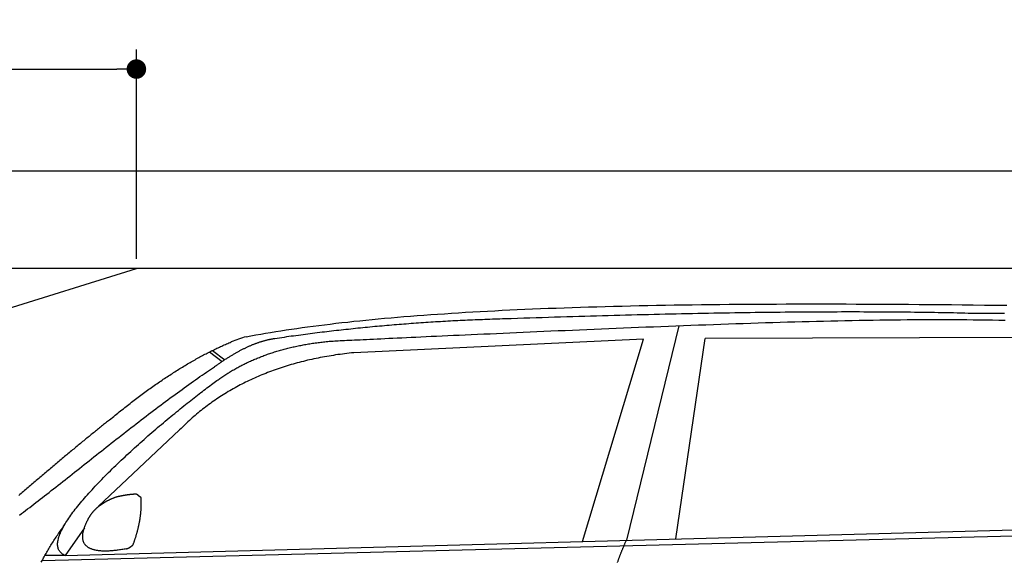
# Model space of a CAD drawing. Extents: x 562 to 7231, y 5317 to 12476.
# Tile 44 of 68: x 2434 to 4451, y 11364 to 12476. Entities that reach past the tile are written whole.
import ezdxf

# ---------------------------------------------------------------- set-up
doc = ezdxf.new("R2010")
doc.units = 0
doc.layers.get('0').update_dxf_attribs({"linetype": 'CONTINUOUS'})
doc.layers.get('DEFPOINTS').update_dxf_attribs({"linetype": 'CONTINUOUS'})
doc.layers.add('4', color=3, linetype='CONTINUOUS')
doc.layers.add('CAR', color=10, linetype='CONTINUOUS')
doc.styles.get("Standard").update_dxf_attribs({"font": 'ISOCP.SHX'})
doc.dimstyles.get("Standard").update_dxf_attribs({"dimtxt": 50, "dimasz": 100, "dimexe": 0.18, "dimexo": 0.0625, "dimgap": 15, "dimtad": 1, "dimlfac": 0.1, "dimzin": 0, "dimcen": 0.09, "dimazin": 3, "dimtfac": 1, "dimtofl": 0, "dimtmove": 0, "dimatfit": 3})

# ---------------------------------------------------------------- blocks, each defined once
blk = doc.blocks.new('PUNKT')
at = {"layer": '4', "color": 0, "linetype": 'BYBLOCK'}
blk.add_line((-0.5, 0), (-1, 0), dxfattribs=at)
at = {"layer": '4', "color": 0, "linetype": 'BYBLOCK', "const_width": 0.5}
blk.add_lwpolyline([(-0.25, 0, 1), (0.25, 0, 1)], format="xyb", close=True, dxfattribs=at)
blk = doc.blocks.new('*U43')
at = {"layer": '4', "color": 2}
blk.add_text('160', height=70, dxfattribs=at).set_placement((1806.2, 12404.6))
blk = doc.blocks.new('*D9')
at = {"layer": '4'}
for p, q in [((1072.8, 11985.9), (1072.8, 12414.6)), ((2672.8, 11985.9), (2672.8, 12414.6)), ((1112.8, 12374.6), (2632.8, 12374.6))]:
    blk.add_line(p, q, dxfattribs=at)
at = {"layer": 'DEFPOINTS', "color": 0}
for p in [(2672.8, 12374.6), (1072.8, 11965.9), (2672.8, 11965.9)]:
    blk.add_point(p, dxfattribs=at)
blk.add_blockref('*U43', (0, 0))
at = {"layer": '4', "xscale": 40, "yscale": 40, "zscale": 40, "rotation": 180}
blk.add_blockref('PUNKT', (1072.8, 12374.6), dxfattribs=at)
at = {"layer": '4', "xscale": 40, "yscale": 40, "zscale": 40}
blk.add_blockref('PUNKT', (2672.8, 12374.6), dxfattribs=at)

msp = doc.modelspace()

# ---------------------------------------------------------------- linework, layer by layer
for p, q in [((872.775, 12165.902), (6472.775, 12165.902)), ((6272.775, 11965.902), (1072.775, 11965.902)), ((1072.775, 11465.902), (2672.775, 11965.902))]:
    msp.add_line(p, q)
at = {"layer": 'CAR'}
for p, q in [((3784.058, 11848.658), (3676.406, 11408.777)), ((3711.4, 11820.997), (3118.114, 11793.301)), ((3586.397, 11406.334), (3711.4, 11820.997)), ((3778.027, 11411.534), (3837.945, 11822.455)), ((4539.693, 11824.804), (3837.945, 11822.455)), ((2822.671, 11794.924), (2848.735, 11775.426)), ((2828.417, 11797.793), (2853.816, 11778.811)), ((2761.351, 11635.136), (2594.67, 11478.248)), ((2526.553, 11377.572), (5177.517, 11449.513)), ((2479.826, 11367.411), (5122.294, 11434.552)), ((2566.163, 11434.307), (2526.553, 11377.572)), ((2526.553, 11377.572), (2485.315, 11377.55))]:
    msp.add_line(p, q, dxfattribs=at)
for points in [[(2897.64, 11826, 0), (2907.41, 11827.8, 0), (2917.3, 11829.6, 0), (2927.33, 11831.4, 0), (2937.48, 11833.2, 0), (2947.77, 11834.9, 0), (2958.19, 11836.6, 0), (2968.74, 11838.3, 0), (2979.42, 11839.9, 0), (2990.23, 11841.6, 0), (3001.18, 11843.2, 0), (3012.25, 11844.7, 0), (3023.46, 11846.3, 0), (3034.8, 11847.8, 0), (3046.28, 11849.2, 0), (3057.88, 11850.7, 0), (3069.62, 11852.1, 0), (3081.49, 11853.5, 0), (3093.5, 11854.9, 0), (3105.63, 11856.2, 0), (3117.91, 11857.6, 0), (3130.31, 11858.9, 0), (3142.85, 11860.1, 0), (3155.53, 11861.4, 0), (3168.33, 11862.6, 0), (3181.28, 11863.8, 0), (3194.35, 11864.9, 0), (3207.57, 11866.1, 0), (3220.91, 11867.2, 0), (3234.4, 11868.3, 0), (3248.01, 11869.3, 0), (3261.77, 11870.4, 0), (3275.66, 11871.4, 0), (3289.68, 11872.4, 0), (3303.84, 11873.3, 0), (3318.14, 11874.3, 0), (3332.58, 11875.2, 0), (3347.15, 11876.1, 0), (3361.86, 11876.9, 0), (3376.7, 11877.8, 0), (3391.68, 11878.6, 0), (3406.8, 11879.4, 0), (3422.06, 11880.2, 0), (3437.46, 11880.9, 0), (3452.99, 11881.6, 0), (3468.66, 11882.3, 0), (3484.47, 11883, 0), (3500.42, 11883.7, 0), (3516.51, 11884.3, 0), (3532.74, 11884.9, 0), (3549.1, 11885.5, 0), (3565.61, 11886.1, 0), (3582.25, 11886.6, 0), (3599.04, 11887.1, 0), (3615.96, 11887.6, 0), (3633.02, 11888.1, 0), (3650.23, 11888.5, 0), (3667.57, 11889, 0), (3685.06, 11889.4, 0), (3702.69, 11889.8, 0), (3720.45, 11890.1, 0), (3738.36, 11890.5, 0), (3756.41, 11890.8, 0), (3774.61, 11891.1, 0), (3792.94, 11891.4, 0), (3811.41, 11891.7, 0), (3830.03, 11891.9, 0), (3848.79, 11892.1, 0), (3867.69, 11892.3, 0), (3886.74, 11892.5, 0), (3905.93, 11892.7, 0), (3925.26, 11892.8, 0), (3944.73, 11893, 0), (3964.35, 11893.1, 0), (3984.11, 11893.1, 0), (4004.02, 11893.2, 0), (4024.06, 11893.3, 0), (4044.26, 11893.3, 0), (4064.59, 11893.3, 0), (4085.08, 11893.3, 0), (4105.7, 11893.3, 0), (4126.48, 11893.2, 0), (4147.39, 11893.1, 0), (4168.45, 11893.1, 0), (4189.66, 11893, 0), (4211.01, 11892.8, 0), (4232.51, 11892.7, 0), (4254.16, 11892.6, 0), (4275.95, 11892.4, 0), (4297.89, 11892.2, 0), (4319.97, 11892, 0), (4342.2, 11891.8, 0), (4364.58, 11891.5, 0), (4387.1, 11891.3, 0), (4409.78, 11891, 0), (4432.6, 11890.7, 0), (4455.56, 11890.4, 0)], [(3427.56, 11862.5, 0), (3422.45, 11862.4, 0), (3417.34, 11862.2, 0), (3412.24, 11862.1, 0), (3407.14, 11861.9, 0), (3402.04, 11861.7, 0), (3396.95, 11861.6, 0), (3391.86, 11861.4, 0), (3386.77, 11861.2, 0), (3381.69, 11861, 0), (3376.61, 11860.8, 0), (3371.53, 11860.6, 0), (3366.46, 11860.4, 0), (3361.39, 11860.2, 0), (3356.32, 11860, 0), (3351.25, 11859.7, 0), (3346.19, 11859.5, 0), (3341.13, 11859.3, 0), (3336.08, 11859, 0), (3331.02, 11858.8, 0), (3325.98, 11858.5, 0), (3320.93, 11858.3, 0), (3315.89, 11858, 0), (3310.85, 11857.7, 0), (3305.81, 11857.4, 0), (3300.78, 11857.2, 0), (3295.75, 11856.9, 0), (3290.72, 11856.6, 0), (3285.69, 11856.3, 0), (3280.67, 11855.9, 0), (3275.66, 11855.6, 0), (3270.64, 11855.3, 0), (3265.63, 11855, 0), (3260.62, 11854.6, 0), (3255.62, 11854.3, 0), (3250.61, 11853.9, 0), (3245.62, 11853.6, 0), (3240.62, 11853.2, 0), (3235.63, 11852.9, 0), (3230.64, 11852.5, 0), (3225.65, 11852.1, 0), (3220.67, 11851.7, 0), (3215.69, 11851.3, 0), (3210.71, 11851, 0), (3205.74, 11850.5, 0), (3200.77, 11850.1, 0), (3195.8, 11849.7, 0), (3190.84, 11849.3, 0), (3185.87, 11848.9, 0), (3180.92, 11848.4, 0), (3175.96, 11848, 0), (3171.01, 11847.6, 0), (3166.06, 11847.1, 0), (3161.12, 11846.7, 0), (3156.17, 11846.2, 0), (3151.23, 11845.7, 0), (3146.3, 11845.3, 0), (3141.37, 11844.8, 0), (3136.44, 11844.3, 0), (3131.51, 11843.8, 0), (3126.59, 11843.3, 0), (3121.67, 11842.8, 0), (3116.75, 11842.3, 0), (3111.83, 11841.8, 0), (3106.92, 11841.2, 0), (3102.02, 11840.7, 0), (3097.11, 11840.2, 0), (3092.21, 11839.6, 0), (3087.31, 11839.1, 0), (3082.42, 11838.5, 0), (3077.52, 11838, 0), (3072.64, 11837.4, 0), (3067.75, 11836.8, 0), (3062.87, 11836.2, 0), (3057.99, 11835.7, 0), (3053.11, 11835.1, 0), (3048.24, 11834.5, 0), (3043.37, 11833.9, 0), (3038.5, 11833.3, 0), (3033.64, 11832.7, 0), (3028.78, 11832, 0), (3023.92, 11831.4, 0), (3019.07, 11830.8, 0), (3014.22, 11830.1, 0), (3009.37, 11829.5, 0), (3004.52, 11828.8, 0), (2999.68, 11828.2, 0), (2994.84, 11827.5, 0), (2990.01, 11826.9, 0), (2985.18, 11826.2, 0), (2980.35, 11825.5, 0), (2975.52, 11824.8, 0), (2970.7, 11824.1, 0), (2965.88, 11823.4, 0), (2961.06, 11822.7, 0), (2956.25, 11822, 0)], [(3067.52, 11816.8, 0), (3070.13, 11816.9, 0), (3072.95, 11817.1, 0), (3075.98, 11817.2, 0), (3079.23, 11817.4, 0), (3082.71, 11817.6, 0), (3086.42, 11817.8, 0), (3090.38, 11818, 0), (3094.58, 11818.2, 0), (3099.04, 11818.4, 0), (3103.75, 11818.7, 0), (3108.72, 11818.9, 0), (3113.96, 11819.2, 0), (3119.47, 11819.4, 0), (3125.24, 11819.7, 0), (3131.3, 11820, 0), (3137.62, 11820.3, 0), (3144.23, 11820.6, 0), (3151.12, 11821, 0), (3158.29, 11821.3, 0), (3165.74, 11821.7, 0), (3173.47, 11822, 0), (3181.48, 11822.4, 0), (3189.78, 11822.8, 0), (3198.35, 11823.2, 0), (3207.21, 11823.6, 0), (3216.34, 11824.1, 0), (3225.75, 11824.5, 0), (3235.44, 11825, 0), (3245.39, 11825.4, 0), (3255.61, 11825.9, 0), (3266.09, 11826.4, 0), (3276.84, 11826.9, 0), (3287.84, 11827.4, 0), (3299.08, 11827.9, 0), (3310.58, 11828.4, 0), (3322.31, 11829, 0), (3334.27, 11829.5, 0), (3346.46, 11830.1, 0), (3358.87, 11830.6, 0), (3371.49, 11831.2, 0), (3384.32, 11831.8, 0), (3397.34, 11832.3, 0), (3410.55, 11832.9, 0), (3423.94, 11833.5, 0), (3437.5, 11834.1, 0), (3451.22, 11834.8, 0), (3465.1, 11835.4, 0), (3479.11, 11836, 0), (3493.26, 11836.6, 0), (3507.54, 11837.2, 0), (3521.94, 11837.9, 0), (3536.45, 11838.5, 0), (3551.07, 11839.1, 0), (3565.78, 11839.7, 0), (3580.58, 11840.4, 0), (3595.46, 11841, 0), (3610.41, 11841.6, 0), (3625.44, 11842.3, 0), (3640.52, 11842.9, 0), (3655.67, 11843.5, 0), (3670.85, 11844.2, 0), (3686.09, 11844.8, 0), (3701.35, 11845.4, 0), (3716.65, 11846, 0), (3731.97, 11846.6, 0), (3747.31, 11847.2, 0), (3762.67, 11847.8, 0), (3778.03, 11848.4, 0), (3793.4, 11849, 0), (3808.77, 11849.6, 0), (3824.13, 11850.2, 0), (3839.48, 11850.7, 0), (3854.81, 11851.3, 0), (3870.13, 11851.8, 0), (3885.42, 11852.4, 0), (3900.69, 11852.9, 0), (3915.92, 11853.4, 0), (3931.12, 11853.9, 0), (3946.29, 11854.4, 0), (3961.41, 11854.9, 0), (3976.49, 11855.4, 0), (3991.52, 11855.8, 0), (4006.5, 11856.3, 0), (4021.44, 11856.7, 0), (4036.31, 11857.1, 0), (4051.13, 11857.5, 0), (4065.89, 11857.9, 0), (4080.59, 11858.2, 0), (4095.23, 11858.6, 0), (4109.81, 11858.9, 0), (4124.32, 11859.2, 0), (4138.76, 11859.5, 0), (4153.14, 11859.8, 0), (4167.45, 11860.1, 0), (4181.69, 11860.3, 0), (4195.86, 11860.5, 0), (4209.95, 11860.7, 0), (4223.98, 11860.9, 0), (4237.94, 11861, 0), (4251.83, 11861.1, 0), (4265.65, 11861.3, 0), (4279.4, 11861.3, 0), (4293.08, 11861.4, 0), (4306.69, 11861.4, 0), (4320.24, 11861.4, 0), (4333.72, 11861.4, 0), (4347.13, 11861.3, 0), (4360.48, 11861.3, 0), (4373.77, 11861.2, 0), (4386.99, 11861, 0), (4400.15, 11860.9, 0), (4413.25, 11860.7, 0), (4426.29, 11860.5, 0), (4439.26, 11860.2, 0), (4452.18, 11859.9, 0)], [(4391.76, 11873.5, 0), (4384.39, 11873.7, 0), (4376.96, 11873.9, 0), (4369.47, 11874.1, 0), (4361.93, 11874.3, 0), (4354.32, 11874.5, 0), (4346.66, 11874.7, 0), (4338.93, 11874.8, 0), (4331.15, 11875, 0), (4323.31, 11875.1, 0), (4315.41, 11875.3, 0), (4307.45, 11875.4, 0), (4299.43, 11875.6, 0), (4291.35, 11875.7, 0), (4283.21, 11875.8, 0), (4275.02, 11875.9, 0), (4266.76, 11876, 0), (4258.45, 11876.1, 0), (4250.07, 11876.2, 0), (4241.64, 11876.3, 0), (4233.15, 11876.4, 0), (4224.59, 11876.4, 0), (4215.98, 11876.5, 0), (4207.31, 11876.6, 0), (4198.58, 11876.6, 0), (4189.8, 11876.7, 0), (4180.95, 11876.7, 0), (4172.04, 11876.7, 0), (4163.08, 11876.7, 0), (4154.05, 11876.8, 0), (4144.97, 11876.8, 0), (4135.82, 11876.8, 0), (4126.62, 11876.8, 0), (4117.36, 11876.8, 0), (4108.04, 11876.7, 0), (4098.66, 11876.7, 0), (4089.22, 11876.7, 0), (4079.72, 11876.6, 0), (4070.16, 11876.6, 0), (4060.54, 11876.5, 0), (4050.87, 11876.5, 0), (4041.13, 11876.4, 0), (4031.34, 11876.3, 0), (4021.48, 11876.3, 0), (4011.57, 11876.2, 0), (4001.6, 11876.1, 0), (3991.57, 11876, 0), (3981.48, 11875.9, 0), (3971.33, 11875.7, 0), (3961.12, 11875.6, 0), (3950.85, 11875.5, 0), (3940.53, 11875.4, 0), (3930.14, 11875.2, 0), (3919.69, 11875.1, 0), (3909.19, 11874.9, 0), (3898.63, 11874.7, 0), (3888, 11874.6, 0), (3877.32, 11874.4, 0), (3866.58, 11874.2, 0), (3855.78, 11874, 0), (3844.92, 11873.8, 0), (3834, 11873.6, 0), (3823.02, 11873.4, 0), (3811.99, 11873.2, 0), (3800.89, 11873, 0), (3789.74, 11872.7, 0), (3778.52, 11872.5, 0), (3767.25, 11872.2, 0), (3755.91, 11872, 0), (3744.52, 11871.7, 0), (3733.07, 11871.5, 0), (3721.56, 11871.2, 0), (3709.99, 11870.9, 0), (3698.36, 11870.6, 0), (3686.67, 11870.3, 0), (3674.93, 11870, 0), (3663.12, 11869.7, 0), (3651.25, 11869.4, 0), (3639.33, 11869.1, 0), (3627.35, 11868.7, 0), (3615.3, 11868.4, 0), (3603.2, 11868, 0), (3591.04, 11867.7, 0), (3578.82, 11867.3, 0), (3566.54, 11867, 0), (3554.2, 11866.6, 0), (3541.8, 11866.2, 0), (3529.35, 11865.8, 0), (3516.83, 11865.4, 0), (3504.25, 11865, 0), (3491.62, 11864.6, 0), (3478.93, 11864.2, 0), (3466.17, 11863.8, 0), (3453.36, 11863.4, 0), (3440.49, 11862.9, 0), (3427.56, 11862.5, 0)], [(4451, 11873.5, 0), (4441.22, 11873.6, 0), (4431.41, 11873.6, 0), (4421.55, 11873.6, 0), (4411.66, 11873.6, 0), (4401.72, 11873.5, 0), (4391.76, 11873.5, 0)], [(2956.25, 11822, 0), (2955.09, 11821.8, 0), (2953.92, 11821.7, 0), (2952.75, 11821.5, 0), (2951.58, 11821.3, 0), (2950.41, 11821.1, 0), (2949.23, 11820.9, 0), (2948.05, 11820.6, 0), (2946.87, 11820.4, 0), (2945.68, 11820.2, 0), (2944.5, 11819.9, 0), (2943.3, 11819.6, 0), (2942.11, 11819.4, 0), (2940.91, 11819.1, 0), (2939.71, 11818.8, 0), (2938.51, 11818.5, 0), (2937.31, 11818.2, 0), (2936.1, 11817.9, 0), (2934.89, 11817.6, 0), (2933.67, 11817.2, 0), (2932.46, 11816.9, 0), (2931.24, 11816.5, 0), (2930.02, 11816.2, 0), (2928.79, 11815.8, 0), (2927.56, 11815.4, 0), (2926.33, 11815, 0), (2925.1, 11814.6, 0), (2923.86, 11814.2, 0), (2922.62, 11813.8, 0), (2921.38, 11813.3, 0), (2920.14, 11812.9, 0), (2918.89, 11812.5, 0), (2917.64, 11812, 0), (2916.38, 11811.5, 0), (2915.13, 11811.1, 0), (2913.87, 11810.6, 0), (2912.6, 11810.1, 0), (2911.34, 11809.6, 0), (2910.07, 11809.1, 0), (2908.8, 11808.5, 0), (2907.53, 11808, 0), (2906.25, 11807.5, 0), (2904.97, 11806.9, 0), (2903.69, 11806.4, 0), (2902.4, 11805.8, 0), (2901.12, 11805.2, 0), (2899.83, 11804.6, 0), (2898.53, 11804, 0), (2897.24, 11803.4, 0), (2895.94, 11802.8, 0), (2894.63, 11802.2, 0), (2893.33, 11801.5, 0), (2892.02, 11800.9, 0), (2890.71, 11800.3, 0), (2889.4, 11799.6, 0), (2888.08, 11798.9, 0), (2886.76, 11798.2, 0), (2885.44, 11797.5, 0), (2884.12, 11796.8, 0), (2882.79, 11796.1, 0), (2881.46, 11795.4, 0), (2880.12, 11794.7, 0), (2878.79, 11794, 0), (2877.45, 11793.2, 0), (2876.11, 11792.5, 0), (2874.76, 11791.7, 0), (2873.41, 11790.9, 0), (2872.06, 11790.1, 0), (2870.71, 11789.3, 0), (2869.35, 11788.5, 0), (2868, 11787.7, 0), (2866.63, 11786.9, 0), (2865.27, 11786.1, 0), (2863.9, 11785.2, 0), (2862.53, 11784.4, 0), (2861.16, 11783.5, 0), (2859.78, 11782.7, 0), (2858.4, 11781.8, 0), (2857.02, 11780.9, 0), (2855.64, 11780, 0), (2854.25, 11779.1, 0), (2852.86, 11778.2, 0), (2851.46, 11777.3, 0), (2850.07, 11776.3, 0), (2848.67, 11775.4, 0), (2847.27, 11774.4, 0), (2845.86, 11773.5, 0), (2844.46, 11772.5, 0), (2843.04, 11771.5, 0), (2841.63, 11770.5, 0), (2840.22, 11769.5, 0), (2838.8, 11768.5, 0), (2837.37, 11767.5, 0), (2835.95, 11766.5, 0), (2834.52, 11765.4, 0), (2833.09, 11764.4, 0)], [(2617.81, 11655.6, 0), (2620.66, 11658, 0), (2623.5, 11660.3, 0), (2626.33, 11662.7, 0), (2629.16, 11665, 0), (2631.99, 11667.3, 0), (2634.81, 11669.6, 0), (2637.62, 11671.9, 0), (2640.43, 11674.1, 0), (2643.24, 11676.4, 0), (2646.04, 11678.6, 0), (2648.84, 11680.8, 0), (2651.63, 11683, 0), (2654.42, 11685.2, 0), (2657.2, 11687.4, 0), (2659.98, 11689.5, 0), (2662.75, 11691.7, 0), (2665.52, 11693.8, 0), (2668.28, 11695.9, 0), (2671.04, 11698, 0), (2673.8, 11700.1, 0), (2676.55, 11702.2, 0), (2679.29, 11704.3, 0), (2682.03, 11706.3, 0), (2684.77, 11708.3, 0), (2687.5, 11710.3, 0), (2690.23, 11712.3, 0), (2692.95, 11714.3, 0), (2695.66, 11716.3, 0), (2698.38, 11718.3, 0), (2701.08, 11720.2, 0), (2703.79, 11722.1, 0), (2706.49, 11724, 0), (2709.18, 11725.9, 0), (2711.87, 11727.8, 0), (2714.55, 11729.7, 0), (2717.23, 11731.5, 0), (2719.91, 11733.4, 0), (2722.58, 11735.2, 0), (2725.24, 11737, 0), (2727.9, 11738.8, 0), (2730.56, 11740.6, 0), (2733.21, 11742.4, 0), (2735.86, 11744.1, 0), (2738.5, 11745.9, 0), (2741.14, 11747.6, 0), (2743.77, 11749.3, 0), (2746.4, 11751, 0), (2749.02, 11752.7, 0), (2751.64, 11754.3, 0), (2754.25, 11756, 0), (2756.86, 11757.6, 0), (2759.46, 11759.3, 0), (2762.06, 11760.9, 0), (2764.66, 11762.5, 0), (2767.25, 11764, 0), (2769.83, 11765.6, 0), (2772.42, 11767.2, 0), (2774.99, 11768.7, 0), (2777.56, 11770.2, 0), (2780.13, 11771.7, 0), (2782.69, 11773.2, 0), (2785.25, 11774.7, 0), (2787.8, 11776.2, 0), (2790.35, 11777.6, 0), (2792.89, 11779, 0), (2795.43, 11780.5, 0), (2797.96, 11781.9, 0), (2800.49, 11783.2, 0), (2803.02, 11784.6, 0), (2805.54, 11786, 0), (2808.05, 11787.3, 0), (2810.56, 11788.7, 0), (2813.07, 11790, 0), (2815.57, 11791.3, 0), (2818.07, 11792.6, 0), (2820.56, 11793.9, 0), (2823.05, 11795.1, 0), (2825.53, 11796.4, 0), (2828, 11797.6, 0), (2830.48, 11798.8, 0), (2832.95, 11800, 0), (2835.41, 11801.2, 0), (2837.87, 11802.4, 0), (2840.32, 11803.5, 0), (2842.77, 11804.7, 0), (2845.22, 11805.8, 0), (2847.66, 11806.9, 0), (2850.09, 11808, 0), (2852.52, 11809.1, 0), (2854.95, 11810.2, 0), (2857.37, 11811.2, 0), (2859.79, 11812.3, 0), (2862.2, 11813.3, 0), (2864.6, 11814.3, 0), (2867.01, 11815.3, 0)], [(2840.16, 11737.8, 0), (2842.08, 11739.2, 0), (2844, 11740.6, 0), (2845.94, 11741.9, 0), (2847.88, 11743.3, 0), (2849.84, 11744.6, 0), (2851.81, 11745.9, 0), (2853.78, 11747.2, 0), (2855.77, 11748.5, 0), (2857.77, 11749.8, 0), (2859.77, 11751.1, 0), (2861.79, 11752.3, 0), (2863.82, 11753.6, 0), (2865.86, 11754.8, 0), (2867.9, 11756, 0), (2869.96, 11757.3, 0), (2872.03, 11758.5, 0), (2874.11, 11759.6, 0), (2876.2, 11760.8, 0), (2878.29, 11762, 0), (2880.4, 11763.1, 0), (2882.52, 11764.3, 0), (2884.65, 11765.4, 0), (2886.79, 11766.5, 0), (2888.94, 11767.6, 0), (2891.1, 11768.7, 0), (2893.27, 11769.8, 0), (2895.45, 11770.9, 0), (2897.64, 11772, 0), (2899.84, 11773, 0), (2902.05, 11774.1, 0), (2904.27, 11775.1, 0), (2906.5, 11776.1, 0), (2908.74, 11777.1, 0), (2910.99, 11778.1, 0), (2913.25, 11779.1, 0), (2915.52, 11780.1, 0), (2917.8, 11781, 0), (2920.1, 11782, 0), (2922.4, 11782.9, 0), (2924.71, 11783.8, 0), (2927.03, 11784.7, 0), (2929.36, 11785.6, 0), (2931.71, 11786.5, 0), (2934.06, 11787.4, 0), (2936.42, 11788.3, 0), (2938.8, 11789.1, 0), (2941.18, 11790, 0), (2943.57, 11790.8, 0), (2945.98, 11791.6, 0), (2948.39, 11792.4, 0), (2950.81, 11793.2, 0), (2953.25, 11794, 0), (2955.69, 11794.8, 0), (2958.15, 11795.5, 0), (2960.61, 11796.3, 0), (2963.08, 11797, 0), (2965.57, 11797.7, 0), (2968.06, 11798.5, 0), (2970.57, 11799.2, 0), (2973.08, 11799.9, 0), (2975.61, 11800.5, 0), (2978.15, 11801.2, 0), (2980.69, 11801.9, 0), (2983.25, 11802.5, 0), (2985.81, 11803.1, 0), (2988.39, 11803.8, 0), (2990.98, 11804.4, 0), (2993.57, 11805, 0), (2996.18, 11805.6, 0), (2998.8, 11806.1, 0), (3001.42, 11806.7, 0), (3004.06, 11807.2, 0), (3006.71, 11807.8, 0), (3009.37, 11808.3, 0), (3012.03, 11808.8, 0), (3014.71, 11809.3, 0), (3017.4, 11809.8, 0), (3020.1, 11810.3, 0), (3022.81, 11810.8, 0), (3025.52, 11811.3, 0), (3028.25, 11811.7, 0), (3030.99, 11812.1, 0), (3033.74, 11812.6, 0), (3036.5, 11813, 0), (3039.27, 11813.4, 0), (3042.05, 11813.8, 0), (3044.84, 11814.2, 0), (3047.64, 11814.5, 0), (3050.45, 11814.9, 0), (3053.27, 11815.2, 0), (3056.1, 11815.6, 0), (3058.94, 11815.9, 0), (3061.79, 11816.2, 0), (3064.65, 11816.5, 0), (3067.52, 11816.8, 0)], [(3118.11, 11793.3, 0), (3113.4, 11792.8, 0), (3108.7, 11792.3, 0), (3104.02, 11791.7, 0), (3099.37, 11791.2, 0), (3094.73, 11790.6, 0), (3090.11, 11789.9, 0), (3085.52, 11789.3, 0), (3080.95, 11788.6, 0), (3076.39, 11787.9, 0), (3071.86, 11787.2, 0), (3067.34, 11786.5, 0), (3062.85, 11785.7, 0), (3058.38, 11784.9, 0), (3053.93, 11784.1, 0), (3049.5, 11783.2, 0), (3045.09, 11782.4, 0), (3040.7, 11781.5, 0), (3036.33, 11780.6, 0), (3031.98, 11779.6, 0), (3027.65, 11778.6, 0), (3023.34, 11777.7, 0), (3019.05, 11776.6, 0), (3014.79, 11775.6, 0), (3010.54, 11774.5, 0), (3006.31, 11773.4, 0), (3002.11, 11772.3, 0), (2997.92, 11771.2, 0), (2993.76, 11770, 0), (2989.61, 11768.8, 0), (2985.49, 11767.6, 0), (2981.38, 11766.3, 0), (2977.3, 11765.1, 0), (2973.24, 11763.8, 0), (2969.2, 11762.5, 0), (2965.18, 11761.1, 0), (2961.17, 11759.8, 0), (2957.19, 11758.4, 0), (2953.23, 11757, 0), (2949.29, 11755.5, 0), (2945.37, 11754, 0), (2941.48, 11752.6, 0), (2937.6, 11751, 0), (2933.74, 11749.5, 0), (2929.9, 11747.9, 0), (2926.09, 11746.3, 0), (2922.29, 11744.7, 0), (2918.51, 11743.1, 0), (2914.76, 11741.4, 0), (2911.02, 11739.7, 0), (2907.31, 11738, 0), (2903.61, 11736.3, 0), (2899.94, 11734.5, 0), (2896.29, 11732.7, 0), (2892.66, 11730.9, 0), (2889.04, 11729.1, 0), (2885.45, 11727.2, 0), (2881.88, 11725.3, 0), (2878.33, 11723.4, 0), (2874.8, 11721.5, 0), (2871.29, 11719.5, 0), (2867.8, 11717.5, 0), (2864.33, 11715.5, 0), (2860.88, 11713.5, 0), (2857.46, 11711.4, 0), (2854.05, 11709.3, 0), (2850.66, 11707.2, 0), (2847.3, 11705.1, 0), (2843.95, 11702.9, 0), (2840.62, 11700.7, 0), (2837.32, 11698.5, 0), (2834.04, 11696.3, 0), (2830.77, 11694, 0), (2827.53, 11691.7, 0), (2824.3, 11689.4, 0), (2821.1, 11687.1, 0), (2817.92, 11684.7, 0), (2814.76, 11682.3, 0), (2811.62, 11679.9, 0), (2808.5, 11677.5, 0), (2805.4, 11675, 0), (2802.32, 11672.5, 0), (2799.26, 11670, 0), (2796.22, 11667.5, 0), (2793.2, 11664.9, 0), (2790.2, 11662.3, 0), (2787.23, 11659.7, 0), (2784.27, 11657.1, 0), (2781.33, 11654.4, 0), (2778.42, 11651.8, 0), (2775.52, 11649.1, 0), (2772.65, 11646.3, 0), (2769.79, 11643.6, 0), (2766.96, 11640.8, 0), (2764.14, 11638, 0), (2761.35, 11635.1, 0)], [(2433.64, 11460.6, 0), (2437.64, 11463.7, 0), (2441.69, 11466.7, 0), (2445.78, 11469.9, 0), (2449.93, 11473, 0), (2454.13, 11476.3, 0), (2458.37, 11479.5, 0), (2462.65, 11482.8, 0), (2466.98, 11486.2, 0), (2471.35, 11489.6, 0), (2475.76, 11493, 0), (2480.21, 11496.5, 0), (2484.7, 11500, 0), (2489.23, 11503.5, 0), (2493.79, 11507.1, 0), (2498.39, 11510.7, 0), (2503.02, 11514.3, 0), (2507.69, 11518, 0), (2512.39, 11521.7, 0), (2517.12, 11525.4, 0), (2521.87, 11529.2, 0), (2526.66, 11533, 0), (2531.47, 11536.8, 0), (2536.31, 11540.6, 0), (2541.17, 11544.4, 0), (2546.06, 11548.3, 0), (2550.97, 11552.2, 0), (2555.9, 11556.1, 0), (2560.85, 11560, 0), (2565.81, 11563.9, 0), (2570.8, 11567.9, 0), (2575.8, 11571.9, 0), (2580.82, 11575.8, 0), (2585.85, 11579.8, 0), (2590.89, 11583.8, 0), (2595.94, 11587.8, 0), (2601.01, 11591.8, 0), (2606.08, 11595.8, 0), (2611.16, 11599.8, 0), (2616.25, 11603.8, 0), (2621.35, 11607.8, 0), (2626.45, 11611.8, 0), (2631.55, 11615.8, 0), (2636.65, 11619.8, 0), (2641.76, 11623.8, 0), (2646.86, 11627.8, 0), (2651.96, 11631.8, 0), (2657.07, 11635.8, 0), (2662.16, 11639.7, 0), (2667.25, 11643.7, 0), (2672.34, 11647.6, 0), (2677.42, 11651.5, 0), (2682.49, 11655.4, 0), (2687.55, 11659.3, 0), (2692.59, 11663.2, 0), (2697.63, 11667.1, 0), (2702.65, 11670.9, 0), (2707.66, 11674.7, 0), (2712.66, 11678.5, 0), (2717.63, 11682.3, 0), (2722.59, 11686, 0), (2727.53, 11689.7, 0), (2732.45, 11693.4, 0), (2737.34, 11697, 0), (2742.22, 11700.6, 0), (2747.07, 11704.2, 0), (2751.89, 11707.8, 0), (2756.69, 11711.3, 0), (2761.46, 11714.8, 0), (2766.21, 11718.2, 0), (2770.92, 11721.6, 0), (2775.6, 11725, 0), (2780.25, 11728.3, 0), (2784.86, 11731.6, 0), (2789.45, 11734.8, 0), (2793.99, 11738, 0), (2798.5, 11741.1, 0), (2802.97, 11744.2, 0), (2807.4, 11747.3, 0), (2811.79, 11750.3, 0), (2816.14, 11753.2, 0), (2820.44, 11756.1, 0), (2824.71, 11758.9, 0), (2828.92, 11761.7, 0), (2833.09, 11764.4, 0)], [(2526.55, 11377.6, 0), (2524.64, 11378.5, 0), (2522.86, 11379.5, 0), (2521.21, 11380.6, 0), (2519.7, 11381.8, 0), (2518.32, 11383, 0), (2517.07, 11384.3, 0), (2515.95, 11385.6, 0), (2514.96, 11387.1, 0), (2514.09, 11388.6, 0), (2513.34, 11390.2, 0), (2512.72, 11391.8, 0), (2512.22, 11393.5, 0), (2511.84, 11395.3, 0), (2511.57, 11397.1, 0), (2511.42, 11399, 0), (2511.39, 11401, 0), (2511.46, 11403, 0), (2511.65, 11405, 0), (2511.95, 11407.2, 0), (2512.35, 11409.3, 0), (2512.86, 11411.6, 0), (2513.48, 11413.9, 0), (2514.19, 11416.2, 0), (2515.01, 11418.6, 0), (2515.93, 11421.1, 0), (2516.95, 11423.6, 0), (2518.06, 11426.1, 0), (2519.27, 11428.7, 0), (2520.57, 11431.3, 0), (2521.96, 11434, 0), (2523.45, 11436.7, 0), (2525.02, 11439.5, 0), (2526.68, 11442.3, 0), (2528.42, 11445.2, 0), (2530.25, 11448.1, 0), (2532.15, 11451, 0), (2534.14, 11454, 0), (2536.21, 11457, 0), (2538.36, 11460, 0), (2540.58, 11463.1, 0), (2542.87, 11466.2, 0), (2545.24, 11469.3, 0), (2547.67, 11472.5, 0), (2550.18, 11475.7, 0), (2552.75, 11478.9, 0), (2555.39, 11482.2, 0), (2558.1, 11485.5, 0), (2560.86, 11488.8, 0), (2563.69, 11492.1, 0), (2566.58, 11495.5, 0), (2569.52, 11498.8, 0), (2572.52, 11502.2, 0), (2575.58, 11505.7, 0), (2578.69, 11509.1, 0), (2581.85, 11512.6, 0), (2585.06, 11516, 0), (2588.32, 11519.5, 0), (2591.62, 11523, 0), (2594.97, 11526.5, 0), (2598.36, 11530.1, 0), (2601.8, 11533.6, 0), (2605.27, 11537.2, 0), (2608.79, 11540.7, 0), (2612.34, 11544.3, 0), (2615.92, 11547.9, 0), (2619.54, 11551.5, 0), (2623.19, 11555, 0), (2626.87, 11558.6, 0), (2630.58, 11562.2, 0), (2634.32, 11565.8, 0), (2638.09, 11569.4, 0), (2641.87, 11573, 0), (2645.68, 11576.6, 0), (2649.51, 11580.2, 0), (2653.36, 11583.8, 0), (2657.23, 11587.4, 0), (2661.11, 11590.9, 0), (2665.01, 11594.5, 0), (2668.92, 11598.1, 0), (2672.85, 11601.6, 0), (2676.78, 11605.1, 0), (2680.72, 11608.7, 0), (2684.66, 11612.2, 0), (2688.61, 11615.7, 0), (2692.57, 11619.2, 0), (2696.52, 11622.7, 0), (2700.48, 11626.1, 0), (2704.43, 11629.5, 0), (2708.38, 11633, 0), (2712.33, 11636.4, 0), (2716.27, 11639.7, 0), (2720.2, 11643.1, 0), (2724.12, 11646.4, 0), (2728.03, 11649.7, 0), (2731.92, 11653, 0), (2735.81, 11656.2, 0), (2739.67, 11659.5, 0), (2743.52, 11662.7, 0), (2747.35, 11665.8, 0), (2751.16, 11669, 0), (2754.94, 11672.1, 0), (2758.7, 11675.1, 0), (2762.44, 11678.2, 0), (2766.15, 11681.2, 0), (2769.83, 11684.1, 0), (2773.47, 11687.1, 0), (2777.09, 11689.9, 0), (2780.67, 11692.8, 0), (2784.22, 11695.6, 0), (2787.73, 11698.4, 0), (2791.2, 11701.1, 0), (2794.63, 11703.8, 0), (2798.02, 11706.4, 0), (2801.36, 11709, 0), (2804.66, 11711.5, 0), (2807.92, 11714, 0), (2811.12, 11716.4, 0), (2814.28, 11718.8, 0), (2817.38, 11721.2, 0), (2820.43, 11723.4, 0), (2823.43, 11725.7, 0), (2826.37, 11727.8, 0), (2829.25, 11730, 0), (2832.07, 11732, 0), (2834.83, 11734, 0), (2837.53, 11736, 0), (2840.16, 11737.8, 0)], [(2617.81, 11655.6, 0), (2615.81, 11654, 0), (2613.8, 11652.5, 0), (2611.77, 11650.8, 0), (2609.74, 11649.2, 0), (2607.7, 11647.6, 0), (2605.64, 11646, 0), (2603.58, 11644.3, 0), (2601.51, 11642.7, 0), (2599.42, 11641, 0), (2597.33, 11639.3, 0), (2595.23, 11637.6, 0), (2593.11, 11635.9, 0), (2590.99, 11634.2, 0), (2588.86, 11632.5, 0), (2586.72, 11630.7, 0), (2584.57, 11629, 0), (2582.41, 11627.2, 0), (2580.24, 11625.5, 0), (2578.06, 11623.7, 0), (2575.87, 11621.9, 0), (2573.67, 11620.1, 0), (2571.46, 11618.3, 0), (2569.24, 11616.5, 0), (2567.02, 11614.7, 0), (2564.78, 11612.8, 0), (2562.54, 11611, 0), (2560.29, 11609.1, 0), (2558.03, 11607.3, 0), (2555.76, 11605.4, 0), (2553.48, 11603.5, 0), (2551.2, 11601.6, 0), (2548.91, 11599.7, 0), (2546.61, 11597.8, 0), (2544.3, 11595.9, 0), (2541.98, 11594, 0), (2539.66, 11592, 0), (2537.33, 11590.1, 0), (2534.99, 11588.2, 0), (2532.65, 11586.2, 0), (2530.3, 11584.2, 0), (2527.95, 11582.3, 0), (2525.58, 11580.3, 0), (2523.22, 11578.3, 0), (2520.84, 11576.3, 0), (2518.47, 11574.3, 0), (2516.08, 11572.3, 0), (2513.69, 11570.3, 0), (2511.3, 11568.3, 0), (2508.9, 11566.3, 0), (2506.5, 11564.3, 0), (2504.1, 11562.2, 0), (2501.69, 11560.2, 0), (2499.28, 11558.2, 0), (2496.86, 11556.1, 0), (2494.45, 11554.1, 0), (2492.03, 11552, 0), (2489.6, 11550, 0), (2487.18, 11547.9, 0), (2484.76, 11545.9, 0), (2482.33, 11543.8, 0), (2479.9, 11541.8, 0), (2477.48, 11539.7, 0), (2475.05, 11537.6, 0), (2472.62, 11535.6, 0), (2470.2, 11533.5, 0), (2467.77, 11531.4, 0), (2465.35, 11529.4, 0), (2462.93, 11527.3, 0), (2460.51, 11525.2, 0), (2458.09, 11523.2, 0), (2455.68, 11521.1, 0), (2453.26, 11519, 0), (2450.86, 11517, 0), (2448.45, 11514.9, 0), (2446.06, 11512.8, 0), (2443.66, 11510.8, 0), (2441.28, 11508.7, 0), (2438.89, 11506.7, 0), (2436.52, 11504.6, 0), (2434.15, 11502.6, 0), (2431.79, 11500.6, 0)], [(2573.95, 11452.2, 0), (2574.29, 11452.8, 0), (2574.63, 11453.5, 0), (2574.97, 11454.1, 0), (2575.32, 11454.7, 0), (2575.68, 11455.4, 0), (2576.04, 11456, 0), (2576.41, 11456.6, 0), (2576.79, 11457.2, 0), (2577.17, 11457.9, 0), (2577.55, 11458.5, 0), (2577.95, 11459.1, 0), (2578.34, 11459.7, 0), (2578.75, 11460.3, 0), (2579.16, 11460.9, 0), (2579.58, 11461.5, 0), (2580, 11462.1, 0), (2580.43, 11462.7, 0), (2580.86, 11463.3, 0), (2581.3, 11463.8, 0), (2581.74, 11464.4, 0), (2582.2, 11465, 0), (2582.65, 11465.6, 0), (2583.12, 11466.1, 0), (2583.59, 11466.7, 0), (2584.06, 11467.3, 0), (2584.54, 11467.8, 0), (2585.03, 11468.4, 0), (2585.52, 11468.9, 0), (2586.02, 11469.5, 0), (2586.53, 11470, 0), (2587.04, 11470.6, 0), (2587.55, 11471.1, 0), (2588.07, 11471.6, 0), (2588.6, 11472.2, 0), (2589.14, 11472.7, 0), (2589.68, 11473.2, 0), (2590.22, 11473.7, 0), (2590.78, 11474.3, 0), (2591.33, 11474.8, 0), (2591.9, 11475.3, 0), (2592.47, 11475.8, 0), (2593.04, 11476.3, 0), (2593.62, 11476.8, 0), (2594.21, 11477.3, 0), (2594.8, 11477.8, 0), (2595.4, 11478.3, 0), (2596.01, 11478.8, 0), (2596.62, 11479.2, 0), (2597.24, 11479.7, 0), (2597.86, 11480.2, 0), (2598.49, 11480.7, 0), (2599.12, 11481.1, 0), (2599.76, 11481.6, 0), (2600.41, 11482.1, 0), (2601.06, 11482.5, 0), (2601.72, 11483, 0), (2602.38, 11483.4, 0), (2603.05, 11483.9, 0), (2603.73, 11484.3, 0), (2604.41, 11484.8, 0), (2605.1, 11485.2, 0), (2605.79, 11485.6, 0), (2606.49, 11486.1, 0), (2607.2, 11486.5, 0), (2607.91, 11486.9, 0), (2608.62, 11487.4, 0), (2609.35, 11487.8, 0), (2610.08, 11488.2, 0), (2610.81, 11488.6, 0), (2611.55, 11489, 0), (2612.3, 11489.4, 0), (2613.05, 11489.8, 0), (2613.81, 11490.2, 0), (2614.57, 11490.6, 0), (2615.34, 11491, 0), (2616.12, 11491.4, 0), (2616.9, 11491.8, 0), (2617.69, 11492.1, 0), (2618.48, 11492.5, 0), (2619.28, 11492.9, 0), (2620.09, 11493.3, 0), (2620.9, 11493.6, 0), (2621.72, 11494, 0), (2622.54, 11494.3, 0), (2623.37, 11494.7, 0), (2624.2, 11495.1, 0), (2625.05, 11495.4, 0), (2625.89, 11495.7, 0), (2626.75, 11496.1, 0), (2627.6, 11496.4, 0), (2628.47, 11496.8, 0), (2629.34, 11497.1, 0), (2630.22, 11497.4, 0), (2631.1, 11497.7, 0), (2631.99, 11498.1, 0)], [(2631.99, 11498.1, 0), (2632.59, 11498.2, 0), (2633.18, 11498.3, 0), (2633.77, 11498.5, 0), (2634.36, 11498.6, 0), (2634.95, 11498.7, 0), (2635.53, 11498.9, 0), (2636.11, 11499, 0), (2636.68, 11499.1, 0), (2637.26, 11499.2, 0), (2637.82, 11499.4, 0), (2638.39, 11499.5, 0), (2638.95, 11499.6, 0), (2639.51, 11499.7, 0), (2640.06, 11499.8, 0), (2640.61, 11499.9, 0), (2641.16, 11500.1, 0), (2641.7, 11500.2, 0), (2642.24, 11500.3, 0), (2642.78, 11500.4, 0), (2643.31, 11500.5, 0), (2643.84, 11500.6, 0), (2644.37, 11500.7, 0), (2644.89, 11500.8, 0), (2645.41, 11500.9, 0), (2645.93, 11501, 0), (2646.44, 11501.1, 0), (2646.95, 11501.2, 0), (2647.46, 11501.3, 0), (2647.96, 11501.4, 0), (2648.46, 11501.5, 0), (2648.95, 11501.5, 0), (2649.45, 11501.6, 0), (2649.93, 11501.7, 0), (2650.42, 11501.8, 0), (2650.9, 11501.9, 0), (2651.38, 11502, 0), (2651.85, 11502, 0), (2652.33, 11502.1, 0), (2652.79, 11502.2, 0), (2653.26, 11502.3, 0), (2653.72, 11502.3, 0), (2654.17, 11502.4, 0), (2654.63, 11502.5, 0), (2655.08, 11502.5, 0), (2655.53, 11502.6, 0), (2655.97, 11502.7, 0), (2656.41, 11502.7, 0), (2656.85, 11502.8, 0), (2657.28, 11502.8, 0), (2657.71, 11502.9, 0), (2658.13, 11502.9, 0), (2658.56, 11503, 0), (2658.98, 11503, 0), (2659.39, 11503.1, 0), (2659.8, 11503.1, 0), (2660.21, 11503.2, 0), (2660.62, 11503.2, 0), (2661.02, 11503.3, 0), (2661.42, 11503.3, 0), (2661.81, 11503.4, 0), (2662.21, 11503.4, 0), (2662.59, 11503.4, 0), (2662.98, 11503.5, 0), (2663.36, 11503.5, 0), (2663.74, 11503.5, 0), (2664.11, 11503.6, 0), (2664.48, 11503.6, 0), (2664.85, 11503.6, 0), (2665.21, 11503.6, 0), (2665.57, 11503.7, 0), (2665.93, 11503.7, 0), (2666.28, 11503.7, 0), (2666.63, 11503.7, 0), (2666.98, 11503.7, 0), (2667.32, 11503.8, 0), (2667.66, 11503.8, 0), (2668, 11503.8, 0), (2668.33, 11503.8, 0), (2668.66, 11503.8, 0), (2668.99, 11503.8, 0), (2669.31, 11503.8, 0), (2669.63, 11503.8, 0), (2669.94, 11503.8, 0), (2670.25, 11503.8, 0), (2670.56, 11503.8, 0), (2670.87, 11503.8, 0), (2671.17, 11503.8, 0), (2671.47, 11503.8, 0), (2671.76, 11503.8, 0), (2672.05, 11503.8, 0), (2672.34, 11503.8, 0), (2672.62, 11503.8, 0), (2672.9, 11503.7, 0), (2673.18, 11503.7, 0), (2673.46, 11503.7, 0)], [(2665.91, 11399.4, 0), (2666.33, 11400.5, 0), (2666.74, 11401.7, 0), (2667.15, 11402.8, 0), (2667.55, 11403.9, 0), (2667.95, 11405, 0), (2668.34, 11406.1, 0), (2668.72, 11407.2, 0), (2669.11, 11408.4, 0), (2669.48, 11409.5, 0), (2669.85, 11410.6, 0), (2670.22, 11411.7, 0), (2670.58, 11412.8, 0), (2670.93, 11413.9, 0), (2671.28, 11415, 0), (2671.63, 11416.1, 0), (2671.97, 11417.2, 0), (2672.3, 11418.3, 0), (2672.63, 11419.4, 0), (2672.95, 11420.5, 0), (2673.27, 11421.6, 0), (2673.58, 11422.6, 0), (2673.89, 11423.7, 0), (2674.19, 11424.8, 0), (2674.49, 11425.9, 0), (2674.78, 11427, 0), (2675.07, 11428.1, 0), (2675.35, 11429.1, 0), (2675.62, 11430.2, 0), (2675.89, 11431.3, 0), (2676.16, 11432.3, 0), (2676.42, 11433.4, 0), (2676.68, 11434.5, 0), (2676.92, 11435.5, 0), (2677.17, 11436.6, 0), (2677.41, 11437.7, 0), (2677.64, 11438.7, 0), (2677.87, 11439.8, 0), (2678.09, 11440.8, 0), (2678.31, 11441.9, 0), (2678.52, 11442.9, 0), (2678.73, 11444, 0), (2678.93, 11445, 0), (2679.13, 11446.1, 0), (2679.32, 11447.1, 0), (2679.51, 11448.2, 0), (2679.69, 11449.2, 0), (2679.87, 11450.2, 0), (2680.04, 11451.3, 0), (2680.2, 11452.3, 0), (2680.36, 11453.3, 0), (2680.52, 11454.4, 0), (2680.66, 11455.4, 0), (2680.81, 11456.4, 0), (2680.95, 11457.5, 0), (2681.08, 11458.5, 0), (2681.21, 11459.5, 0), (2681.33, 11460.5, 0), (2681.45, 11461.5, 0), (2681.56, 11462.5, 0), (2681.67, 11463.6, 0), (2681.77, 11464.6, 0), (2681.87, 11465.6, 0), (2681.96, 11466.6, 0), (2682.05, 11467.6, 0), (2682.13, 11468.6, 0), (2682.2, 11469.6, 0), (2682.27, 11470.6, 0), (2682.34, 11471.6, 0), (2682.4, 11472.6, 0), (2682.45, 11473.6, 0), (2682.5, 11474.6, 0), (2682.55, 11475.5, 0), (2682.59, 11476.5, 0), (2682.62, 11477.5, 0), (2682.65, 11478.5, 0), (2682.67, 11479.5, 0), (2682.69, 11480.5, 0), (2682.7, 11481.4, 0), (2682.71, 11482.4, 0), (2682.71, 11483.4, 0), (2682.71, 11484.4, 0), (2682.7, 11485.3, 0), (2682.68, 11486.3, 0), (2682.66, 11487.3, 0), (2682.64, 11488.2, 0), (2682.61, 11489.2, 0), (2682.58, 11490.1, 0), (2682.54, 11491.1, 0), (2682.49, 11492.1, 0), (2682.44, 11493, 0), (2682.38, 11494, 0), (2682.32, 11494.9, 0), (2682.26, 11495.9, 0), (2682.18, 11496.8, 0), (2682.11, 11497.8, 0)], [(2673.46, 11503.7, 0), (2673.59, 11503.6, 0), (2673.71, 11503.5, 0), (2673.84, 11503.3, 0), (2673.97, 11503.2, 0), (2674.1, 11503.1, 0), (2674.22, 11503, 0), (2674.35, 11502.9, 0), (2674.47, 11502.8, 0), (2674.6, 11502.6, 0), (2674.72, 11502.5, 0), (2674.84, 11502.4, 0), (2674.96, 11502.3, 0), (2675.08, 11502.2, 0), (2675.2, 11502.1, 0), (2675.32, 11502, 0), (2675.44, 11501.9, 0), (2675.56, 11501.8, 0), (2675.67, 11501.7, 0), (2675.79, 11501.6, 0), (2675.9, 11501.5, 0), (2676.01, 11501.4, 0), (2676.13, 11501.3, 0), (2676.24, 11501.2, 0), (2676.35, 11501.1, 0), (2676.46, 11501, 0), (2676.57, 11500.9, 0), (2676.68, 11500.8, 0), (2676.79, 11500.7, 0), (2676.89, 11500.6, 0), (2677, 11500.6, 0), (2677.1, 11500.5, 0), (2677.21, 11500.4, 0), (2677.31, 11500.3, 0), (2677.42, 11500.2, 0), (2677.52, 11500.2, 0), (2677.62, 11500.1, 0), (2677.72, 11500, 0), (2677.82, 11499.9, 0), (2677.92, 11499.8, 0), (2678.01, 11499.8, 0), (2678.11, 11499.7, 0), (2678.21, 11499.6, 0), (2678.3, 11499.6, 0), (2678.4, 11499.5, 0), (2678.49, 11499.4, 0), (2678.58, 11499.4, 0), (2678.67, 11499.3, 0), (2678.77, 11499.2, 0), (2678.86, 11499.2, 0), (2678.95, 11499.1, 0), (2679.03, 11499.1, 0), (2679.12, 11499, 0), (2679.21, 11498.9, 0), (2679.29, 11498.9, 0), (2679.38, 11498.8, 0), (2679.46, 11498.8, 0), (2679.55, 11498.7, 0), (2679.63, 11498.7, 0), (2679.71, 11498.6, 0), (2679.79, 11498.6, 0), (2679.87, 11498.5, 0), (2679.95, 11498.5, 0), (2680.03, 11498.5, 0), (2680.11, 11498.4, 0), (2680.19, 11498.4, 0), (2680.26, 11498.3, 0), (2680.34, 11498.3, 0), (2680.41, 11498.3, 0), (2680.49, 11498.2, 0), (2680.56, 11498.2, 0), (2680.63, 11498.2, 0), (2680.7, 11498.1, 0), (2680.77, 11498.1, 0), (2680.84, 11498.1, 0), (2680.91, 11498, 0), (2680.98, 11498, 0), (2681.04, 11498, 0), (2681.11, 11498, 0), (2681.18, 11497.9, 0), (2681.24, 11497.9, 0), (2681.3, 11497.9, 0), (2681.37, 11497.9, 0), (2681.43, 11497.9, 0), (2681.49, 11497.8, 0), (2681.55, 11497.8, 0), (2681.61, 11497.8, 0), (2681.67, 11497.8, 0), (2681.73, 11497.8, 0), (2681.78, 11497.8, 0), (2681.84, 11497.8, 0), (2681.89, 11497.8, 0), (2681.95, 11497.8, 0), (2682, 11497.8, 0), (2682.05, 11497.8, 0), (2682.11, 11497.8, 0)], [(2477.92, 11363.7, 0), (2479.09, 11366, 0), (2480.29, 11368.3, 0), (2481.5, 11370.6, 0), (2482.74, 11372.9, 0), (2483.99, 11375.2, 0), (2485.27, 11377.5, 0), (2486.56, 11379.8, 0), (2487.88, 11382.1, 0), (2489.21, 11384.4, 0), (2490.57, 11386.8, 0), (2491.94, 11389.1, 0), (2493.34, 11391.5, 0), (2494.75, 11393.8, 0), (2496.19, 11396.2, 0), (2497.64, 11398.6, 0), (2499.12, 11401, 0), (2500.61, 11403.4, 0), (2502.13, 11405.8, 0), (2503.66, 11408.2, 0), (2505.22, 11410.6, 0), (2506.79, 11413, 0), (2508.39, 11415.4, 0), (2510, 11417.9, 0), (2511.64, 11420.3, 0), (2513.29, 11422.8, 0), (2514.97, 11425.3, 0), (2516.66, 11427.7, 0), (2518.38, 11430.2, 0), (2520.12, 11432.7, 0), (2521.87, 11435.2, 0), (2523.65, 11437.7, 0), (2525.44, 11440.2, 0)], [(2652.6, 11391.4, 0), (2650.05, 11390.9, 0), (2647.55, 11390.5, 0), (2645.08, 11390.1, 0), (2642.64, 11389.7, 0), (2640.24, 11389.3, 0), (2637.88, 11389, 0), (2635.56, 11388.7, 0), (2633.27, 11388.4, 0), (2631.02, 11388.1, 0), (2628.8, 11387.9, 0), (2626.63, 11387.7, 0), (2624.48, 11387.5, 0), (2622.38, 11387.3, 0), (2620.31, 11387.2, 0), (2618.28, 11387, 0), (2616.28, 11386.9, 0), (2614.32, 11386.9, 0), (2612.4, 11386.8, 0), (2610.51, 11386.8, 0), (2608.66, 11386.8, 0), (2606.85, 11386.8, 0), (2605.07, 11386.8, 0), (2603.33, 11386.9, 0), (2601.63, 11386.9, 0), (2599.96, 11387, 0), (2598.33, 11387.2, 0), (2596.74, 11387.3, 0), (2595.18, 11387.5, 0), (2593.66, 11387.7, 0), (2592.17, 11387.9, 0), (2590.72, 11388.2, 0), (2589.31, 11388.4, 0), (2587.94, 11388.7, 0), (2586.6, 11389, 0), (2585.3, 11389.4, 0), (2584.03, 11389.7, 0), (2582.8, 11390.1, 0), (2581.61, 11390.5, 0), (2580.45, 11391, 0), (2579.33, 11391.4, 0), (2578.25, 11391.9, 0), (2577.2, 11392.4, 0), (2576.19, 11392.9, 0), (2575.22, 11393.5, 0), (2574.28, 11394, 0), (2573.38, 11394.6, 0), (2572.51, 11395.3, 0), (2571.69, 11395.9, 0), (2570.9, 11396.6, 0), (2570.14, 11397.2, 0), (2569.42, 11398, 0), (2568.74, 11398.7, 0), (2568.1, 11399.4, 0), (2567.49, 11400.2, 0), (2566.91, 11401, 0), (2566.38, 11401.9, 0), (2565.88, 11402.7, 0), (2565.42, 11403.6, 0), (2564.99, 11404.5, 0), (2564.6, 11405.4, 0), (2564.25, 11406.3, 0), (2563.93, 11407.3, 0), (2563.65, 11408.3, 0), (2563.41, 11409.3, 0), (2563.2, 11410.3, 0), (2563.03, 11411.4, 0), (2562.89, 11412.5, 0), (2562.8, 11413.6, 0), (2562.73, 11414.7, 0), (2562.71, 11415.9, 0), (2562.72, 11417, 0), (2562.77, 11418.2, 0), (2562.85, 11419.4, 0), (2562.98, 11420.7, 0), (2563.13, 11422, 0), (2563.33, 11423.2, 0), (2563.56, 11424.6, 0), (2563.83, 11425.9, 0), (2564.13, 11427.3, 0), (2564.47, 11428.6, 0), (2564.85, 11430, 0), (2565.26, 11431.5, 0), (2565.71, 11432.9, 0), (2566.2, 11434.4, 0), (2566.72, 11435.9, 0), (2567.28, 11437.4, 0), (2567.87, 11439, 0), (2568.51, 11440.5, 0), (2569.17, 11442.1, 0), (2569.88, 11443.7, 0), (2570.62, 11445.4, 0), (2571.4, 11447, 0), (2572.21, 11448.7, 0), (2573.07, 11450.4, 0), (2573.95, 11452.2, 0)], [(2652.6, 11391.4, 0), (2652.72, 11391.4, 0), (2652.85, 11391.4, 0), (2652.97, 11391.5, 0), (2653.1, 11391.5, 0), (2653.23, 11391.6, 0), (2653.36, 11391.6, 0), (2653.48, 11391.7, 0), (2653.61, 11391.7, 0), (2653.74, 11391.8, 0), (2653.87, 11391.8, 0), (2654, 11391.9, 0), (2654.13, 11391.9, 0), (2654.26, 11392, 0), (2654.39, 11392, 0), (2654.52, 11392.1, 0), (2654.65, 11392.1, 0), (2654.78, 11392.2, 0), (2654.91, 11392.2, 0), (2655.04, 11392.3, 0), (2655.17, 11392.3, 0), (2655.3, 11392.4, 0), (2655.44, 11392.5, 0), (2655.57, 11392.5, 0), (2655.7, 11392.6, 0), (2655.83, 11392.7, 0), (2655.97, 11392.7, 0), (2656.1, 11392.8, 0), (2656.24, 11392.8, 0), (2656.37, 11392.9, 0), (2656.5, 11393, 0), (2656.64, 11393.1, 0), (2656.78, 11393.1, 0), (2656.91, 11393.2, 0), (2657.05, 11393.3, 0), (2657.18, 11393.3, 0), (2657.32, 11393.4, 0), (2657.46, 11393.5, 0), (2657.59, 11393.6, 0), (2657.73, 11393.6, 0), (2657.87, 11393.7, 0), (2658.01, 11393.8, 0), (2658.14, 11393.9, 0), (2658.28, 11393.9, 0), (2658.42, 11394, 0), (2658.56, 11394.1, 0), (2658.7, 11394.2, 0), (2658.84, 11394.3, 0), (2658.98, 11394.4, 0), (2659.12, 11394.4, 0), (2659.26, 11394.5, 0), (2659.4, 11394.6, 0), (2659.54, 11394.7, 0), (2659.69, 11394.8, 0), (2659.83, 11394.9, 0), (2659.97, 11395, 0), (2660.11, 11395.1, 0), (2660.26, 11395.2, 0), (2660.4, 11395.3, 0), (2660.54, 11395.4, 0), (2660.69, 11395.4, 0), (2660.83, 11395.5, 0), (2660.97, 11395.6, 0), (2661.12, 11395.7, 0), (2661.26, 11395.8, 0), (2661.41, 11395.9, 0), (2661.55, 11396, 0), (2661.7, 11396.1, 0), (2661.85, 11396.3, 0), (2661.99, 11396.4, 0), (2662.14, 11396.5, 0), (2662.29, 11396.6, 0), (2662.43, 11396.7, 0), (2662.58, 11396.8, 0), (2662.73, 11396.9, 0), (2662.88, 11397, 0), (2663.03, 11397.1, 0), (2663.18, 11397.2, 0), (2663.33, 11397.3, 0), (2663.47, 11397.5, 0), (2663.62, 11397.6, 0), (2663.77, 11397.7, 0), (2663.92, 11397.8, 0), (2664.08, 11397.9, 0), (2664.23, 11398, 0), (2664.38, 11398.2, 0), (2664.53, 11398.3, 0), (2664.68, 11398.4, 0), (2664.83, 11398.5, 0), (2664.99, 11398.6, 0), (2665.14, 11398.8, 0), (2665.29, 11398.9, 0), (2665.45, 11399, 0), (2665.6, 11399.1, 0), (2665.75, 11399.3, 0), (2665.91, 11399.4, 0)], [(3658.27, 11363.3, 0), (3658.63, 11364.3, 0), (3658.99, 11365.4, 0), (3659.36, 11366.4, 0), (3659.74, 11367.5, 0), (3660.12, 11368.6, 0), (3660.51, 11369.6, 0), (3660.9, 11370.7, 0), (3661.3, 11371.8, 0), (3661.71, 11372.9, 0), (3662.12, 11374, 0), (3662.53, 11375.1, 0), (3662.95, 11376.2, 0), (3663.38, 11377.3, 0), (3663.81, 11378.4, 0), (3664.25, 11379.6, 0), (3664.69, 11380.7, 0), (3665.14, 11381.9, 0), (3665.59, 11383, 0), (3666.05, 11384.2, 0), (3666.52, 11385.3, 0), (3666.99, 11386.5, 0), (3667.47, 11387.7, 0), (3667.95, 11388.9, 0), (3668.43, 11390.1, 0), (3668.93, 11391.3, 0), (3669.43, 11392.5, 0), (3669.93, 11393.7, 0), (3670.44, 11394.9, 0), (3670.95, 11396.1, 0), (3671.47, 11397.4, 0), (3672, 11398.6, 0), (3672.53, 11399.9, 0), (3673.07, 11401.1, 0), (3673.61, 11402.4, 0), (3674.16, 11403.6, 0), (3674.71, 11404.9, 0), (3675.27, 11406.2, 0), (3675.84, 11407.5, 0), (3676.41, 11408.8, 0)]]:
    msp.add_polyline3d(points, dxfattribs=at)
msp.add_arc((2939.483, 11656.573), 174.504, 103.873624, 114.540049, dxfattribs=at)

# ---------------------------------------------------------------- dimensions: what is measured, and where the dimension line sits
at = {"layer": '4'}
dim = msp.add_linear_dim(base=(2672.775, 12374.585), p1=(1072.775, 11965.902), p2=(2672.775, 11965.902), dimstyle='Standard', dxfattribs=at)
dim.commit()
dim.dimension.update_dxf_attribs({"geometry": '*D9', "text_midpoint": (1872.775, 12439.585)})

doc.saveas('drawing.dxf')
